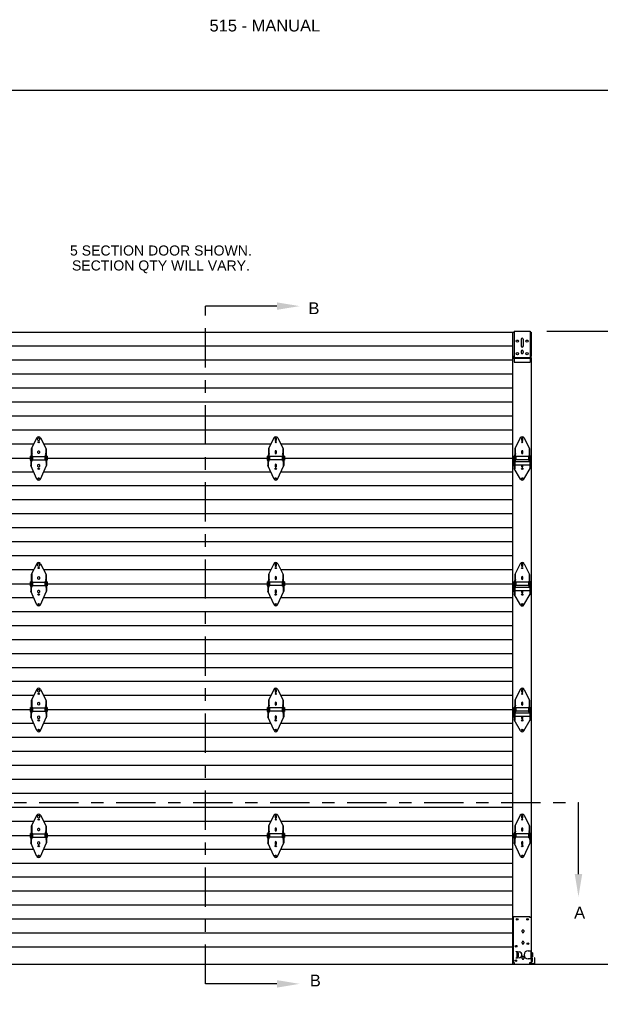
# Model space of a CAD drawing. Header units: inches. Extents: x 168.8 to 189.1, y 234.4 to 247.7.
# Tile 23 of 24: x 179.6 to 184.2, y 239.9 to 247.7. Entities that reach past the tile are written whole.
import ezdxf
from ezdxf import colors
from ezdxf.entities.mleader import LeaderData, LeaderLine
from ezdxf.math import Vec2, Vec3

# ---------------------------------------------------------------- set-up
doc = ezdxf.new("R2010")
doc.units = ezdxf.units.IN
doc.header["$LTSCALE"] = 0.25
doc.header["$MEASUREMENT"] = 0
doc.linetypes.add('CENTER', pattern=[2, 1.25, -0.25, 0.25, -0.25])
for name, color, linetype in [('515', 7, 'Continuous'), ('ANNOTATIONS', 1, 'Continuous'), ('SECTION CUTS', 6, 'CENTER')]:
    doc.layers.add(name, color=color, linetype=linetype)
doc.styles.add('ARIAL', font='arial.ttf', dxfattribs={"height": 0.09375})
doc.styles.get("Standard").update_dxf_attribs({"font": 'romans.shx'})
doc.dimstyles.new('STANDARD$0', dxfattribs={"dimtxt": 0.09375, "dimasz": 0.09375, "dimexe": 0.03125, "dimexo": 0.046875, "dimgap": 0.09, "dimtad": 0, "dimtih": 1, "dimtoh": 1, "dimdec": 4, "dimzin": 0, "dimdsep": 46, "dimtxsty": 'ARIAL', "dimcen": 0.09, "dimadec": 0, "dimazin": 0, "dimtfac": 1, "dimtdec": 4, "dimtofl": 0, "dimtmove": 0, "dimatfit": 1, "dimfxl": 1, "dimtolj": 1, "dimtzin": 0, "dimarcsym": 0})

# ---------------------------------------------------------------- blocks, each defined once
blk = doc.blocks.new('*D5')
at = {"layer": 'ANNOTATIONS', "color": 0, "lineweight": -2, "transparency": 16777216}
for p, q in [((183.7524, 245.2648), (184.8156, 245.2648)), ((184.6906, 245.171), (184.6906, 242.9656)), ((184.6906, 240.3254), (184.6906, 242.5308)), ((183.7537, 240.2316), (184.8156, 240.2316))]:
    blk.add_line(p, q, dxfattribs=at)
at = {"layer": 'ANNOTATIONS', "color": 0, "transparency": 16777216}
for points in [[(184.675, 245.171), (184.7062, 245.171), (184.6906, 245.2648)], [(184.675, 240.3254), (184.7062, 240.3254), (184.6906, 240.2316)]]:
    blk.add_solid(points, dxfattribs=at)
at = {"layer": 'defpoints', "color": 0, "transparency": 16777216}
for p in [(183.6461, 245.2648), (183.6475, 240.2316), (184.6906, 240.2316)]:
    blk.add_point(p, dxfattribs=at)
at = {"layer": 'ANNOTATIONS', "color": 0, "transparency": 16777216, "insert": (184.6906, 242.7482), "char_height": 0.09375, "attachment_point": 5, "style": 'ARIAL'}
blk.add_mtext('\\A1;DOOR\\PHEIGHT', dxfattribs=at)

msp = doc.modelspace()

# ---------------------------------------------------------------- linework, layer by layer
at = {"layer": '515'}
for p, q in [((177.81505, 245.25602), (183.49293, 245.25602)), ((183.48308, 240.23162), (183.48308, 245.25602)), ((183.49293, 245.26475), (183.62183, 245.26475)), ((183.49293, 245.26475), (183.49293, 245.01866)), ((183.62183, 245.26475), (183.62183, 245.01866)), ((183.62183, 245.25602), (183.62762, 245.25602)), ((183.62762, 245.25602), (183.62762, 245.067)), ((183.54932, 245.20103), (183.54932, 245.14683)), ((183.56543, 245.20103), (183.56543, 245.14246)), ((183.48308, 245.14491), (177.82489, 245.14491)), ((183.54932, 245.10435), (183.54932, 245.0941)), ((183.56543, 245.10435), (183.56543, 245.0941)), ((183.48308, 245.0338), (177.82489, 245.0338)), ((183.48633, 245.067), (183.49073, 245.067)), ((183.48633, 245.05528), (183.48633, 245.067)), ((183.49073, 245.05381), (183.49073, 245.067)), ((183.49293, 245.05665), (183.62183, 245.05665)), ((183.49293, 245.05088), (183.62183, 245.05088)), ((183.49293, 245.01866), (183.62183, 245.01866)), ((183.62403, 245.05381), (183.62403, 245.067)), ((183.62403, 245.067), (183.62842, 245.067)), ((183.62762, 245.0516), (183.62762, 240.60369)), ((183.62842, 245.05528), (183.62842, 245.067)), ((183.48308, 244.92269), (177.82489, 244.92269)), ((183.48308, 244.81158), (177.82489, 244.81158)), ((183.48308, 244.70047), (177.82489, 244.70047)), ((183.48308, 244.58936), (177.82489, 244.58936)), ((183.48308, 244.47825), (177.82489, 244.47825)), ((179.69518, 244.41612), (179.65236, 244.32898)), ((179.72673, 244.41612), (179.76955, 244.32898)), ((181.58124, 244.41612), (181.53842, 244.32898)), ((181.61279, 244.41612), (181.65561, 244.32898)), ((183.54183, 244.41612), (183.49902, 244.32898)), ((183.57339, 244.41612), (183.6162, 244.32898)), ((179.67111, 244.36714), (177.82489, 244.36714)), ((179.65236, 244.32898), (179.65236, 244.23259)), ((179.65529, 244.33495), (179.65529, 244.23259)), ((181.55717, 244.36714), (179.7508, 244.36714)), ((179.76662, 244.33495), (179.76662, 244.23259)), ((179.76955, 244.32898), (179.76955, 244.23259)), ((181.53842, 244.32898), (181.53842, 244.23259)), ((181.54135, 244.33495), (181.54135, 244.23259)), ((183.48308, 244.36714), (181.63686, 244.36714)), ((181.65268, 244.33495), (181.65268, 244.23259)), ((181.65561, 244.32898), (181.65561, 244.23259)), ((183.49902, 244.32898), (183.49902, 244.23259)), ((183.50195, 244.33495), (183.50195, 244.23259)), ((183.61327, 244.33495), (183.61327, 244.23259)), ((183.6162, 244.32898), (183.6162, 244.23259)), ((177.82489, 244.25602), (179.64211, 244.25602)), ((179.64211, 244.27214), (179.64797, 244.26921)), ((179.64211, 244.27214), (179.64211, 244.23991)), ((179.64211, 244.23991), (179.64797, 244.24284)), ((179.64797, 244.27653), (179.64797, 244.19743)), ((179.64797, 244.27653), (179.6509, 244.27653)), ((179.6509, 244.27653), (179.6509, 244.19102)), ((179.65236, 244.23259), (179.65529, 244.23259)), ((179.65529, 244.27507), (179.66115, 244.27214)), ((179.65529, 244.23698), (179.66115, 244.23991)), ((179.66115, 244.27214), (179.66115, 244.23991)), ((179.66115, 244.26921), (179.76076, 244.26921)), ((179.66115, 244.24284), (179.76076, 244.24284)), ((179.76662, 244.27507), (179.76076, 244.27214)), ((179.76076, 244.27214), (179.76076, 244.23991)), ((179.76662, 244.23698), (179.76076, 244.23991)), ((179.76662, 244.23259), (179.76955, 244.23259)), ((179.77101, 244.27653), (179.77101, 244.19102)), ((179.77101, 244.27653), (179.77394, 244.27653)), ((179.77394, 244.27653), (179.77394, 244.19743)), ((179.7798, 244.27214), (179.77394, 244.26921)), ((179.7798, 244.23991), (179.77394, 244.24284)), ((179.7798, 244.27214), (179.7798, 244.23991)), ((179.7798, 244.25602), (181.52817, 244.25602)), ((181.52817, 244.27214), (181.53403, 244.26921)), ((181.52817, 244.27214), (181.52817, 244.23991)), ((181.52817, 244.23991), (181.53403, 244.24284)), ((181.53403, 244.27653), (181.53403, 244.19743)), ((181.53696, 244.27653), (181.53403, 244.27653)), ((181.53696, 244.27653), (181.53696, 244.19102)), ((181.54135, 244.23259), (181.53842, 244.23259)), ((181.54135, 244.27507), (181.54721, 244.27214)), ((181.54135, 244.23698), (181.54721, 244.23991)), ((181.54721, 244.27214), (181.54721, 244.23991)), ((181.64682, 244.26921), (181.54721, 244.26921)), ((181.64682, 244.24284), (181.54721, 244.24284)), ((181.65268, 244.27507), (181.64682, 244.27214)), ((181.64682, 244.27214), (181.64682, 244.23991)), ((181.65268, 244.23698), (181.64682, 244.23991)), ((181.65561, 244.23259), (181.65268, 244.23259)), ((181.65708, 244.27653), (181.65708, 244.19102)), ((181.66001, 244.27653), (181.65708, 244.27653)), ((181.66001, 244.27653), (181.66001, 244.19743)), ((181.66587, 244.27214), (181.66001, 244.26921)), ((181.66587, 244.23991), (181.66001, 244.24284)), ((181.66587, 244.27214), (181.66587, 244.23991)), ((181.66587, 244.25602), (183.48876, 244.25602)), ((183.48876, 244.27214), (183.48876, 244.23991)), ((183.48876, 244.27214), (183.49462, 244.26921)), ((183.48876, 244.23991), (183.49462, 244.24284)), ((183.48876, 244.22958), (183.48876, 244.19735)), ((183.48876, 244.22958), (183.49462, 244.22665)), ((183.49316, 244.22738), (183.49316, 244.24211)), ((183.49462, 244.27653), (183.49462, 244.17399)), ((183.49755, 244.27653), (183.49462, 244.27653)), ((183.49755, 244.27653), (183.49755, 244.16896)), ((183.50195, 244.23259), (183.49902, 244.23259)), ((183.50195, 244.27507), (183.5078, 244.27214)), ((183.50195, 244.23698), (183.5078, 244.23991)), ((183.5078, 244.27214), (183.5078, 244.23991)), ((183.60741, 244.26921), (183.5078, 244.26921)), ((183.60741, 244.24284), (183.5078, 244.24284)), ((183.61327, 244.27507), (183.60741, 244.27214)), ((183.60741, 244.27214), (183.60741, 244.23991)), ((183.61327, 244.23698), (183.60741, 244.23991)), ((183.6162, 244.23259), (183.61327, 244.23259)), ((183.61767, 244.27653), (183.61767, 244.16896)), ((183.6206, 244.27653), (183.61767, 244.27653)), ((183.6206, 244.27653), (183.6206, 244.17399)), ((183.62646, 244.27214), (183.6206, 244.26921)), ((183.62646, 244.23991), (183.6206, 244.24284)), ((183.62646, 244.22958), (183.6206, 244.22665)), ((183.62206, 244.22738), (183.62206, 244.24211)), ((183.62646, 244.27214), (183.62646, 244.23991)), ((183.62646, 244.25602), (183.62762, 244.25602)), ((183.62646, 244.22958), (183.62646, 244.19735)), ((179.69763, 244.0888), (179.64797, 244.19743)), ((179.72428, 244.0888), (179.77394, 244.19743)), ((181.5837, 244.0888), (181.53403, 244.19743)), ((181.61034, 244.0888), (181.66001, 244.19743)), ((183.48876, 244.19735), (183.49462, 244.20028)), ((183.54459, 244.0881), (183.49462, 244.17399)), ((183.61767, 244.22665), (183.49755, 244.22665)), ((183.61767, 244.20028), (183.49755, 244.20028)), ((183.57062, 244.0881), (183.6206, 244.17399)), ((183.62646, 244.19735), (183.6206, 244.20028)), ((179.67198, 244.14491), (177.82489, 244.14491)), ((181.55804, 244.14491), (179.74993, 244.14491)), ((183.48308, 244.14491), (181.63599, 244.14491)), ((183.48308, 244.0338), (177.82489, 244.0338)), ((183.48308, 243.92269), (177.82489, 243.92269)), ((183.48308, 243.81158), (177.82489, 243.81158)), ((183.48308, 243.70047), (177.82489, 243.70047)), ((183.48308, 243.58936), (177.82489, 243.58936)), ((183.48308, 243.47825), (177.82489, 243.47825)), ((179.69518, 243.41612), (179.65236, 243.32898)), ((179.72673, 243.41612), (179.76955, 243.32898)), ((181.58124, 243.41612), (181.53842, 243.32898)), ((181.61279, 243.41612), (181.65561, 243.32898)), ((183.54183, 243.41612), (183.49902, 243.32898)), ((183.57339, 243.41612), (183.6162, 243.32898)), ((179.67111, 243.36714), (177.82489, 243.36714)), ((179.65236, 243.32898), (179.65236, 243.23259)), ((179.65529, 243.33495), (179.65529, 243.23259)), ((181.55717, 243.36714), (179.7508, 243.36714)), ((179.76662, 243.33495), (179.76662, 243.23259)), ((179.76955, 243.32898), (179.76955, 243.23259)), ((181.53842, 243.32898), (181.53842, 243.23259)), ((181.54135, 243.33495), (181.54135, 243.23259)), ((183.48308, 243.36714), (181.63686, 243.36714)), ((181.65268, 243.33495), (181.65268, 243.23259)), ((181.65561, 243.32898), (181.65561, 243.23259)), ((183.49902, 243.32898), (183.49902, 243.23259)), ((183.50195, 243.33495), (183.50195, 243.23259)), ((183.61327, 243.33495), (183.61327, 243.23259)), ((183.6162, 243.32898), (183.6162, 243.23259)), ((177.82489, 243.25602), (179.64211, 243.25602)), ((179.64211, 243.27214), (179.64797, 243.26921)), ((179.64211, 243.27214), (179.64211, 243.23991)), ((179.64211, 243.23991), (179.64797, 243.24284)), ((179.64797, 243.27653), (179.64797, 243.19743)), ((179.64797, 243.27653), (179.6509, 243.27653)), ((179.6509, 243.27653), (179.6509, 243.19102)), ((179.65236, 243.23259), (179.65529, 243.23259)), ((179.65529, 243.27507), (179.66115, 243.27214)), ((179.65529, 243.23698), (179.66115, 243.23991)), ((179.66115, 243.27214), (179.66115, 243.23991)), ((179.66115, 243.26921), (179.76076, 243.26921)), ((179.66115, 243.24284), (179.76076, 243.24284)), ((179.76662, 243.27507), (179.76076, 243.27214)), ((179.76076, 243.27214), (179.76076, 243.23991)), ((179.76662, 243.23698), (179.76076, 243.23991)), ((179.76662, 243.23259), (179.76955, 243.23259)), ((179.77101, 243.27653), (179.77101, 243.19102)), ((179.77101, 243.27653), (179.77394, 243.27653)), ((179.77394, 243.27653), (179.77394, 243.19743)), ((179.7798, 243.27214), (179.77394, 243.26921)), ((179.7798, 243.23991), (179.77394, 243.24284)), ((179.7798, 243.27214), (179.7798, 243.23991)), ((179.7798, 243.25602), (181.52817, 243.25602)), ((181.52817, 243.27214), (181.53403, 243.26921)), ((181.52817, 243.27214), (181.52817, 243.23991)), ((181.52817, 243.23991), (181.53403, 243.24284)), ((181.53403, 243.27653), (181.53403, 243.19743)), ((181.53696, 243.27653), (181.53403, 243.27653)), ((181.53696, 243.27653), (181.53696, 243.19102)), ((181.54135, 243.23259), (181.53842, 243.23259)), ((181.54135, 243.27507), (181.54721, 243.27214)), ((181.54135, 243.23698), (181.54721, 243.23991)), ((181.54721, 243.27214), (181.54721, 243.23991)), ((181.64682, 243.26921), (181.54721, 243.26921)), ((181.64682, 243.24284), (181.54721, 243.24284)), ((181.65268, 243.27507), (181.64682, 243.27214)), ((181.64682, 243.27214), (181.64682, 243.23991)), ((181.65268, 243.23698), (181.64682, 243.23991)), ((181.65561, 243.23259), (181.65268, 243.23259)), ((181.65708, 243.27653), (181.65708, 243.19102)), ((181.66001, 243.27653), (181.65708, 243.27653)), ((181.66001, 243.27653), (181.66001, 243.19743)), ((181.66587, 243.27214), (181.66001, 243.26921)), ((181.66587, 243.23991), (181.66001, 243.24284)), ((181.66587, 243.27214), (181.66587, 243.23991)), ((181.66587, 243.25602), (183.48876, 243.25602)), ((183.48876, 243.27214), (183.48876, 243.23991)), ((183.48876, 243.27214), (183.49462, 243.26921)), ((183.48876, 243.23991), (183.49462, 243.24284)), ((183.48876, 243.22958), (183.48876, 243.19735)), ((183.48876, 243.22958), (183.49462, 243.22665)), ((183.49316, 243.22738), (183.49316, 243.24211)), ((183.49462, 243.27653), (183.49462, 243.17399)), ((183.49755, 243.27653), (183.49462, 243.27653)), ((183.49755, 243.27653), (183.49755, 243.16896)), ((183.61767, 243.22665), (183.49755, 243.22665)), ((183.50195, 243.23259), (183.49902, 243.23259)), ((183.50195, 243.27507), (183.5078, 243.27214)), ((183.50195, 243.23698), (183.5078, 243.23991)), ((183.5078, 243.27214), (183.5078, 243.23991)), ((183.60741, 243.26921), (183.5078, 243.26921)), ((183.60741, 243.24284), (183.5078, 243.24284)), ((183.61327, 243.27507), (183.60741, 243.27214)), ((183.60741, 243.27214), (183.60741, 243.23991)), ((183.61327, 243.23698), (183.60741, 243.23991)), ((183.6162, 243.23259), (183.61327, 243.23259)), ((183.61767, 243.27653), (183.61767, 243.16896)), ((183.6206, 243.27653), (183.61767, 243.27653)), ((183.6206, 243.27653), (183.6206, 243.17399)), ((183.62646, 243.27214), (183.6206, 243.26921)), ((183.62646, 243.23991), (183.6206, 243.24284)), ((183.62646, 243.22958), (183.6206, 243.22665)), ((183.62206, 243.22738), (183.62206, 243.24211)), ((183.62646, 243.27214), (183.62646, 243.23991)), ((183.62646, 243.25602), (183.62762, 243.25602)), ((183.62646, 243.22958), (183.62646, 243.19735)), ((179.67198, 243.14491), (177.82489, 243.14491)), ((179.69763, 243.0888), (179.64797, 243.19743)), ((179.72428, 243.0888), (179.77394, 243.19743)), ((181.55804, 243.14491), (179.74993, 243.14491)), ((181.5837, 243.0888), (181.53403, 243.19743)), ((181.61034, 243.0888), (181.66001, 243.19743)), ((183.48308, 243.14491), (181.63599, 243.14491)), ((183.48876, 243.19735), (183.49462, 243.20028)), ((183.54459, 243.0881), (183.49462, 243.17399)), ((183.61767, 243.20028), (183.49755, 243.20028)), ((183.57062, 243.0881), (183.6206, 243.17399)), ((183.62646, 243.19735), (183.6206, 243.20028)), ((183.48308, 243.0338), (177.82489, 243.0338)), ((183.48308, 242.92269), (177.82489, 242.92269)), ((183.48308, 242.81158), (177.82489, 242.81158)), ((183.48308, 242.70047), (177.82489, 242.70047)), ((183.48308, 242.58936), (177.82489, 242.58936)), ((183.48308, 242.47825), (177.82489, 242.47825)), ((179.67111, 242.36714), (177.82489, 242.36714)), ((179.69518, 242.41612), (179.65236, 242.32898)), ((179.72673, 242.41612), (179.76955, 242.32898)), ((181.55717, 242.36714), (179.7508, 242.36714)), ((181.58124, 242.41612), (181.53842, 242.32898)), ((181.61279, 242.41612), (181.65561, 242.32898)), ((183.48308, 242.36714), (181.63686, 242.36714)), ((183.54183, 242.41612), (183.49902, 242.32898)), ((183.57339, 242.41612), (183.6162, 242.32898)), ((179.64797, 242.27653), (179.64797, 242.19743)), ((179.64797, 242.27653), (179.6509, 242.27653)), ((179.6509, 242.27653), (179.6509, 242.19102)), ((179.65236, 242.32898), (179.65236, 242.23259)), ((179.65529, 242.33495), (179.65529, 242.23259)), ((179.65529, 242.27507), (179.66115, 242.27214)), ((179.76662, 242.27507), (179.76076, 242.27214)), ((179.76662, 242.33495), (179.76662, 242.23259)), ((179.76955, 242.32898), (179.76955, 242.23259)), ((179.77101, 242.27653), (179.77101, 242.19102)), ((179.77101, 242.27653), (179.77394, 242.27653)), ((179.77394, 242.27653), (179.77394, 242.19743)), ((181.53403, 242.27653), (181.53403, 242.19743)), ((181.53696, 242.27653), (181.53403, 242.27653)), ((181.53696, 242.27653), (181.53696, 242.19102)), ((181.53842, 242.32898), (181.53842, 242.23259)), ((181.54135, 242.33495), (181.54135, 242.23259)), ((181.54135, 242.27507), (181.54721, 242.27214)), ((181.65268, 242.27507), (181.64682, 242.27214)), ((181.65268, 242.33495), (181.65268, 242.23259)), ((181.65561, 242.32898), (181.65561, 242.23259)), ((181.65708, 242.27653), (181.65708, 242.19102)), ((181.66001, 242.27653), (181.65708, 242.27653)), ((181.66001, 242.27653), (181.66001, 242.19743)), ((183.49462, 242.27653), (183.49462, 242.17399)), ((183.49755, 242.27653), (183.49462, 242.27653)), ((183.49755, 242.27653), (183.49755, 242.16896)), ((183.49902, 242.32898), (183.49902, 242.23259)), ((183.50195, 242.33495), (183.50195, 242.23259)), ((183.50195, 242.27507), (183.5078, 242.27214)), ((183.61327, 242.27507), (183.60741, 242.27214)), ((183.61327, 242.33495), (183.61327, 242.23259)), ((183.6162, 242.32898), (183.6162, 242.23259)), ((183.61767, 242.27653), (183.61767, 242.16896)), ((183.6206, 242.27653), (183.61767, 242.27653)), ((183.6206, 242.27653), (183.6206, 242.17399)), ((177.82489, 242.25602), (179.64211, 242.25602)), ((179.64211, 242.27214), (179.64797, 242.26921)), ((179.64211, 242.27214), (179.64211, 242.23991)), ((179.64211, 242.23991), (179.64797, 242.24284)), ((179.69763, 242.0888), (179.64797, 242.19743)), ((179.65236, 242.23259), (179.65529, 242.23259)), ((179.65529, 242.23698), (179.66115, 242.23991)), ((179.66115, 242.27214), (179.66115, 242.23991)), ((179.66115, 242.26921), (179.76076, 242.26921)), ((179.66115, 242.24284), (179.76076, 242.24284)), ((179.72428, 242.0888), (179.77394, 242.19743)), ((179.76076, 242.27214), (179.76076, 242.23991)), ((179.76662, 242.23698), (179.76076, 242.23991)), ((179.76662, 242.23259), (179.76955, 242.23259)), ((179.7798, 242.27214), (179.77394, 242.26921)), ((179.7798, 242.23991), (179.77394, 242.24284)), ((179.7798, 242.27214), (179.7798, 242.23991)), ((179.7798, 242.25602), (181.52817, 242.25602)), ((181.52817, 242.27214), (181.53403, 242.26921)), ((181.52817, 242.27214), (181.52817, 242.23991)), ((181.52817, 242.23991), (181.53403, 242.24284)), ((181.5837, 242.0888), (181.53403, 242.19743)), ((181.54135, 242.23259), (181.53842, 242.23259)), ((181.54135, 242.23698), (181.54721, 242.23991)), ((181.54721, 242.27214), (181.54721, 242.23991)), ((181.64682, 242.26921), (181.54721, 242.26921)), ((181.64682, 242.24284), (181.54721, 242.24284)), ((181.61034, 242.0888), (181.66001, 242.19743)), ((181.64682, 242.27214), (181.64682, 242.23991)), ((181.65268, 242.23698), (181.64682, 242.23991)), ((181.65561, 242.23259), (181.65268, 242.23259)), ((181.66587, 242.27214), (181.66001, 242.26921)), ((181.66587, 242.23991), (181.66001, 242.24284)), ((181.66587, 242.27214), (181.66587, 242.23991)), ((181.66587, 242.25602), (183.48876, 242.25602)), ((183.48876, 242.27214), (183.48876, 242.23991)), ((183.48876, 242.27214), (183.49462, 242.26921)), ((183.48876, 242.23991), (183.49462, 242.24284)), ((183.48876, 242.22958), (183.48876, 242.19735)), ((183.48876, 242.22958), (183.49462, 242.22665)), ((183.48876, 242.19735), (183.49462, 242.20028)), ((183.49316, 242.22738), (183.49316, 242.24211)), ((183.61767, 242.22665), (183.49755, 242.22665)), ((183.61767, 242.20028), (183.49755, 242.20028)), ((183.50195, 242.23259), (183.49902, 242.23259)), ((183.50195, 242.23698), (183.5078, 242.23991)), ((183.5078, 242.27214), (183.5078, 242.23991)), ((183.60741, 242.26921), (183.5078, 242.26921)), ((183.60741, 242.24284), (183.5078, 242.24284)), ((183.60741, 242.27214), (183.60741, 242.23991)), ((183.61327, 242.23698), (183.60741, 242.23991)), ((183.6162, 242.23259), (183.61327, 242.23259)), ((183.62646, 242.27214), (183.6206, 242.26921)), ((183.62646, 242.23991), (183.6206, 242.24284)), ((183.62646, 242.22958), (183.6206, 242.22665)), ((183.62646, 242.19735), (183.6206, 242.20028)), ((183.62206, 242.22738), (183.62206, 242.24211)), ((183.62646, 242.27214), (183.62646, 242.23991)), ((183.62646, 242.25602), (183.62762, 242.25602)), ((183.62646, 242.22958), (183.62646, 242.19735)), ((179.67198, 242.14491), (177.82489, 242.14491)), ((181.55804, 242.14491), (179.74993, 242.14491)), ((183.48308, 242.14491), (181.63599, 242.14491)), ((183.54459, 242.0881), (183.49462, 242.17399)), ((183.57062, 242.0881), (183.6206, 242.17399)), ((183.48308, 242.0338), (177.82489, 242.0338)), ((183.48308, 241.92269), (177.82489, 241.92269)), ((183.48308, 241.81158), (177.82489, 241.81158)), ((183.48308, 241.70047), (177.82489, 241.70047)), ((183.48308, 241.58936), (177.82489, 241.58936)), ((183.48308, 241.47825), (177.82489, 241.47825)), ((179.69518, 241.41612), (179.65236, 241.32898)), ((179.72673, 241.41612), (179.76955, 241.32898)), ((181.58124, 241.41612), (181.53842, 241.32898)), ((181.61279, 241.41612), (181.65561, 241.32898)), ((183.5416, 241.41612), (183.49878, 241.32898)), ((183.57315, 241.41612), (183.61597, 241.32898)), ((179.67111, 241.36714), (177.82489, 241.36714)), ((179.65529, 241.33495), (179.65529, 241.23259)), ((181.55717, 241.36714), (179.7508, 241.36714)), ((179.76662, 241.33495), (179.76662, 241.23259)), ((181.54135, 241.33495), (181.54135, 241.23259)), ((183.48308, 241.36714), (181.63686, 241.36714)), ((181.65268, 241.33495), (181.65268, 241.23259)), ((183.50171, 241.33495), (183.50171, 241.23259)), ((183.56713, 241.40549), (183.56713, 241.40549)), ((183.61304, 241.33495), (183.61304, 241.23259)), ((177.82489, 241.25602), (179.64211, 241.25602)), ((179.64211, 241.27214), (179.64797, 241.26921)), ((179.64211, 241.27214), (179.64211, 241.23991)), ((179.64797, 241.27653), (179.64797, 241.19743)), ((179.64797, 241.27653), (179.6509, 241.27653)), ((179.6509, 241.27653), (179.6509, 241.19102)), ((179.65236, 241.32898), (179.65236, 241.23259)), ((179.65529, 241.27507), (179.66115, 241.27214)), ((179.66115, 241.27214), (179.66115, 241.23991)), ((179.66115, 241.26921), (179.76076, 241.26921)), ((179.76662, 241.27507), (179.76076, 241.27214)), ((179.76076, 241.27214), (179.76076, 241.23991)), ((179.76955, 241.32898), (179.76955, 241.23259)), ((179.77101, 241.27653), (179.77101, 241.19102)), ((179.77101, 241.27653), (179.77394, 241.27653)), ((179.77394, 241.27653), (179.77394, 241.19743)), ((179.7798, 241.27214), (179.77394, 241.26921)), ((179.7798, 241.27214), (179.7798, 241.23991)), ((179.7798, 241.25602), (181.52817, 241.25602)), ((181.52817, 241.27214), (181.53403, 241.26921)), ((181.52817, 241.27214), (181.52817, 241.23991)), ((181.53403, 241.27653), (181.53403, 241.19743)), ((181.53696, 241.27653), (181.53403, 241.27653)), ((181.53696, 241.27653), (181.53696, 241.19102)), ((181.53842, 241.32898), (181.53842, 241.23259)), ((181.54135, 241.27507), (181.54721, 241.27214)), ((181.54721, 241.27214), (181.54721, 241.23991)), ((181.64682, 241.26921), (181.54721, 241.26921)), ((181.65268, 241.27507), (181.64682, 241.27214)), ((181.64682, 241.27214), (181.64682, 241.23991)), ((181.65561, 241.32898), (181.65561, 241.23259)), ((181.65708, 241.27653), (181.65708, 241.19102)), ((181.66001, 241.27653), (181.65708, 241.27653)), ((181.66001, 241.27653), (181.66001, 241.19743)), ((181.66587, 241.27214), (181.66001, 241.26921)), ((181.66587, 241.27214), (181.66587, 241.23991)), ((181.66587, 241.25602), (183.48853, 241.25602)), ((183.48853, 241.27214), (183.49439, 241.26921)), ((183.48853, 241.27214), (183.48853, 241.23991)), ((183.49439, 241.27653), (183.49439, 241.19743)), ((183.49732, 241.27653), (183.49439, 241.27653)), ((183.49732, 241.27653), (183.49732, 241.19102)), ((183.49878, 241.32898), (183.49878, 241.23259)), ((183.50171, 241.27507), (183.50757, 241.27214)), ((183.50757, 241.27214), (183.50757, 241.23991)), ((183.60718, 241.26921), (183.50757, 241.26921)), ((183.61304, 241.27507), (183.60718, 241.27214)), ((183.60718, 241.27214), (183.60718, 241.23991)), ((183.61597, 241.32898), (183.61597, 241.23259)), ((183.61744, 241.27653), (183.61744, 241.19102)), ((183.62037, 241.27653), (183.61744, 241.27653)), ((183.62037, 241.27653), (183.62037, 241.19743)), ((183.62623, 241.27214), (183.62037, 241.26921)), ((183.62623, 241.27214), (183.62623, 241.23991)), ((183.62623, 241.25602), (183.62762, 241.25602)), ((179.64211, 241.23991), (179.64797, 241.24284)), ((179.69763, 241.0888), (179.64797, 241.19743)), ((179.65236, 241.23259), (179.65529, 241.23259)), ((179.65529, 241.23698), (179.66115, 241.23991)), ((179.66115, 241.24284), (179.76076, 241.24284)), ((179.72428, 241.0888), (179.77394, 241.19743)), ((179.76662, 241.23698), (179.76076, 241.23991)), ((179.76662, 241.23259), (179.76955, 241.23259)), ((179.7798, 241.23991), (179.77394, 241.24284)), ((181.52817, 241.23991), (181.53403, 241.24284)), ((181.5837, 241.0888), (181.53403, 241.19743)), ((181.54135, 241.23259), (181.53842, 241.23259)), ((181.54135, 241.23698), (181.54721, 241.23991)), ((181.64682, 241.24284), (181.54721, 241.24284)), ((181.61034, 241.0888), (181.66001, 241.19743)), ((181.65268, 241.23698), (181.64682, 241.23991)), ((181.65561, 241.23259), (181.65268, 241.23259)), ((181.66587, 241.23991), (181.66001, 241.24284)), ((183.48853, 241.23991), (183.49439, 241.24284)), ((183.54406, 241.0888), (183.49439, 241.19743)), ((183.50171, 241.23259), (183.49878, 241.23259)), ((183.50171, 241.23698), (183.50757, 241.23991)), ((183.60718, 241.24284), (183.50757, 241.24284)), ((183.5707, 241.0888), (183.62037, 241.19743)), ((183.61304, 241.23698), (183.60718, 241.23991)), ((183.61597, 241.23259), (183.61304, 241.23259)), ((183.62623, 241.23991), (183.62037, 241.24284)), ((179.67198, 241.14491), (177.82489, 241.14491)), ((181.55804, 241.14491), (179.74993, 241.14491)), ((183.48308, 241.14491), (181.63599, 241.14491)), ((183.48308, 241.0338), (177.82489, 241.0338)), ((183.48308, 240.92269), (177.82489, 240.92269)), ((183.48308, 240.81158), (177.82489, 240.81158)), ((183.48308, 240.70047), (177.82489, 240.70047)), ((183.48308, 240.58936), (177.82489, 240.58936)), ((183.48844, 240.2448), (183.48844, 240.60955)), ((183.4943, 240.60955), (183.48844, 240.60955)), ((183.4943, 240.61248), (183.61881, 240.61248)), ((183.4943, 240.61248), (183.4943, 240.60955)), ((183.61881, 240.60369), (183.61881, 240.61248)), ((183.632, 240.60369), (183.61881, 240.60369)), ((183.632, 240.2448), (183.632, 240.60369)), ((183.48308, 240.47825), (177.82489, 240.47825)), ((183.55656, 240.4887), (183.55656, 240.49895)), ((183.56974, 240.49895), (183.56974, 240.4887)), ((183.55656, 240.39788), (183.55656, 240.40813)), ((183.56974, 240.40813), (183.56974, 240.39788)), ((183.48308, 240.36714), (177.82489, 240.36714)), ((183.51044, 240.33121), (183.51044, 240.33168)), ((183.51044, 240.33168), (183.5192, 240.33168)), ((183.51803, 240.33121), (183.51044, 240.33121)), ((183.51482, 240.33089), (183.51482, 240.28173)), ((183.5192, 240.33168), (183.53382, 240.33007)), ((183.5192, 240.28173), (183.5192, 240.33089)), ((183.52631, 240.32131), (183.52358, 240.32131)), ((183.52631, 240.32131), (183.52631, 240.29131)), ((183.60418, 240.33853), (183.632, 240.33853)), ((183.62762, 240.27408), (183.62762, 240.33853)), ((183.632, 240.32975), (183.62762, 240.32975)), ((183.6391, 240.32131), (183.63637, 240.32131)), ((183.6391, 240.32131), (183.6391, 240.29131)), ((183.48844, 240.2448), (183.4943, 240.2448)), ((183.4943, 240.2448), (183.4943, 240.23162)), ((183.51044, 240.28141), (183.51803, 240.28141)), ((183.51044, 240.28094), (183.51044, 240.28141)), ((183.5192, 240.28094), (183.51044, 240.28094)), ((183.53382, 240.28255), (183.5192, 240.28094)), ((183.52358, 240.29131), (183.52631, 240.29131)), ((183.55656, 240.27776), (183.55656, 240.28801)), ((183.56974, 240.28801), (183.56974, 240.27776)), ((183.632, 240.27408), (183.60418, 240.27408)), ((183.61881, 240.2448), (183.632, 240.2448)), ((183.61881, 240.23162), (183.61881, 240.2448)), ((183.632, 240.28287), (183.62762, 240.28287)), ((183.63328, 240.28633), (183.63509, 240.28452)), ((183.63509, 240.24903), (183.63328, 240.24722)), ((183.63637, 240.29131), (183.6391, 240.29131)), ((183.63637, 240.28142), (183.63637, 240.25213)), ((183.65395, 240.28142), (183.65395, 240.24256)), ((183.65833, 240.28142), (183.65395, 240.28142)), ((183.65833, 240.24256), (183.65833, 240.28142)), ((177.31424, 240.23162), (183.96945, 240.23162)), ((183.64738, 240.236), (183.61881, 240.236))]:
    msp.add_line(p, q, dxfattribs=at)
for points in [[(179.7051, 244.4113, -1), (179.71681, 244.4113), (179.71681, 244.39958, -1), (179.7051, 244.39958)], [(181.60288, 244.4113, 1), (181.59116, 244.4113), (181.59116, 244.39958, 1), (181.60288, 244.39958)], [(183.56324, 244.4113, 1), (183.55152, 244.4113), (183.55152, 244.39958, 1), (183.56324, 244.39958)], [(179.7051, 244.30876, -1), (179.71681, 244.30876), (179.71681, 244.29704, -1), (179.7051, 244.29704)], [(181.60288, 244.30876, 1), (181.59116, 244.30876), (181.59116, 244.29704, 1), (181.60288, 244.29704)], [(183.56324, 244.30876, 1), (183.55152, 244.30876), (183.55152, 244.29704, 1), (183.56324, 244.29704)], [(179.7051, 244.20078, -1), (179.71681, 244.20078), (179.71681, 244.18906, -1), (179.7051, 244.18906)], [(181.60288, 244.20078, 1), (181.59116, 244.20078), (181.59116, 244.18906, 1), (181.60288, 244.18906)], [(179.7051, 243.4113, -1), (179.71681, 243.4113), (179.71681, 243.39958, -1), (179.7051, 243.39958)], [(181.60288, 243.4113, 1), (181.59116, 243.4113), (181.59116, 243.39958, 1), (181.60288, 243.39958)], [(183.56324, 243.4113, 1), (183.55152, 243.4113), (183.55152, 243.39958, 1), (183.56324, 243.39958)], [(179.7051, 243.30876, -1), (179.71681, 243.30876), (179.71681, 243.29704, -1), (179.7051, 243.29704)], [(181.60288, 243.30876, 1), (181.59116, 243.30876), (181.59116, 243.29704, 1), (181.60288, 243.29704)], [(183.56324, 243.30876, 1), (183.55152, 243.30876), (183.55152, 243.29704, 1), (183.56324, 243.29704)], [(179.7051, 243.20078, -1), (179.71681, 243.20078), (179.71681, 243.18906, -1), (179.7051, 243.18906)], [(181.60288, 243.20078, 1), (181.59116, 243.20078), (181.59116, 243.18906, 1), (181.60288, 243.18906)], [(179.7051, 242.4113, -1), (179.71681, 242.4113), (179.71681, 242.39958, -1), (179.7051, 242.39958)], [(181.60288, 242.4113, 1), (181.59116, 242.4113), (181.59116, 242.39958, 1), (181.60288, 242.39958)], [(183.56324, 242.4113, 1), (183.55152, 242.4113), (183.55152, 242.39958, 1), (183.56324, 242.39958)], [(179.7051, 242.30876, -1), (179.71681, 242.30876), (179.71681, 242.29704, -1), (179.7051, 242.29704)], [(181.60288, 242.30876, 1), (181.59116, 242.30876), (181.59116, 242.29704, 1), (181.60288, 242.29704)], [(183.56324, 242.30876, 1), (183.55152, 242.30876), (183.55152, 242.29704, 1), (183.56324, 242.29704)], [(179.7051, 242.20078, -1), (179.71681, 242.20078), (179.71681, 242.18906, -1), (179.7051, 242.18906)], [(181.60288, 242.20078, 1), (181.59116, 242.20078), (181.59116, 242.18906, 1), (181.60288, 242.18906)], [(179.7051, 241.4113, -1), (179.71681, 241.4113), (179.71681, 241.39958, -1), (179.7051, 241.39958)], [(181.60288, 241.4113, 1), (181.59116, 241.4113), (181.59116, 241.39958, 1), (181.60288, 241.39958)], [(183.56324, 241.4113, 1), (183.55152, 241.4113), (183.55152, 241.39958, 1), (183.56324, 241.39958)], [(179.7051, 241.30876, -1), (179.71681, 241.30876), (179.71681, 241.29704, -1), (179.7051, 241.29704)], [(181.60288, 241.30876, 1), (181.59116, 241.30876), (181.59116, 241.29704, 1), (181.60288, 241.29704)], [(183.56324, 241.30876, 1), (183.55152, 241.30876), (183.55152, 241.29704, 1), (183.56324, 241.29704)], [(179.7051, 241.20078, -1), (179.71681, 241.20078), (179.71681, 241.18906, -1), (179.7051, 241.18906)], [(181.60288, 241.20078, 1), (181.59116, 241.20078), (181.59116, 241.18906, 1), (181.60288, 241.18906)], [(183.56324, 241.20078, 1), (183.55152, 241.20078), (183.55152, 241.18906, 1), (183.56324, 241.18906)]]:
    msp.add_lwpolyline(points, format="xyb", close=True, dxfattribs=at)
for points in [[(179.6509, 244.23224), (179.65539, 244.22966), (179.6509, 244.22652)], [(179.65529, 244.29084), (179.65979, 244.28825), (179.65529, 244.28511)], [(179.76662, 244.29084), (179.76212, 244.28825), (179.76662, 244.28511)], [(179.77101, 244.23224), (179.76652, 244.22966), (179.77101, 244.22652)], [(181.53696, 244.23224), (181.54145, 244.22966), (181.53696, 244.22652)], [(181.54135, 244.29084), (181.54585, 244.28825), (181.54135, 244.28511)], [(181.65268, 244.29084), (181.64819, 244.28825), (181.65268, 244.28511)], [(181.65708, 244.23224), (181.65258, 244.22966), (181.65708, 244.22652)], [(183.49765, 244.23226), (183.50215, 244.22967), (183.49765, 244.22653)], [(183.50195, 244.29084), (183.50644, 244.28825), (183.50195, 244.28511)], [(183.61763, 244.23226), (183.61314, 244.22967), (183.61763, 244.22653)], [(179.65529, 243.29084), (179.65979, 243.28825), (179.65529, 243.28511)], [(179.76662, 243.29084), (179.76212, 243.28825), (179.76662, 243.28511)], [(181.54135, 243.29084), (181.54585, 243.28825), (181.54135, 243.28511)], [(181.65268, 243.29084), (181.64819, 243.28825), (181.65268, 243.28511)], [(183.50195, 243.29084), (183.50644, 243.28825), (183.50195, 243.28511)], [(179.6509, 243.23224), (179.65539, 243.22966), (179.6509, 243.22652)], [(179.77101, 243.23224), (179.76652, 243.22966), (179.77101, 243.22652)], [(181.53696, 243.23224), (181.54145, 243.22966), (181.53696, 243.22652)], [(181.65708, 243.23224), (181.65258, 243.22966), (181.65708, 243.22652)], [(183.49765, 243.23226), (183.50215, 243.22967), (183.49765, 243.22653)], [(183.61763, 243.23226), (183.61314, 243.22967), (183.61763, 243.22653)], [(179.65529, 242.29084), (179.65979, 242.28825), (179.65529, 242.28511)], [(179.76662, 242.29084), (179.76212, 242.28825), (179.76662, 242.28511)], [(181.54135, 242.29084), (181.54585, 242.28825), (181.54135, 242.28511)], [(181.65268, 242.29084), (181.64819, 242.28825), (181.65268, 242.28511)], [(183.50195, 242.29084), (183.50644, 242.28825), (183.50195, 242.28511)], [(179.6509, 242.23224), (179.65539, 242.22966), (179.6509, 242.22652)], [(179.77101, 242.23224), (179.76652, 242.22966), (179.77101, 242.22652)], [(181.53696, 242.23224), (181.54145, 242.22966), (181.53696, 242.22652)], [(181.65708, 242.23224), (181.65258, 242.22966), (181.65708, 242.22652)], [(183.49765, 242.23226), (183.50215, 242.22967), (183.49765, 242.22653)], [(183.61763, 242.23226), (183.61314, 242.22967), (183.61763, 242.22653)], [(179.65529, 241.29084), (179.65979, 241.28825), (179.65529, 241.28511)], [(179.76662, 241.29084), (179.76212, 241.28825), (179.76662, 241.28511)], [(181.54135, 241.29084), (181.54585, 241.28825), (181.54135, 241.28511)], [(181.65268, 241.29084), (181.64819, 241.28825), (181.65268, 241.28511)], [(183.50171, 241.29084), (183.50621, 241.28825), (183.50171, 241.28511)], [(183.61304, 241.29084), (183.60855, 241.28825), (183.61304, 241.28511)], [(179.6509, 241.23224), (179.65539, 241.22966), (179.6509, 241.22652)], [(179.77101, 241.23224), (179.76652, 241.22966), (179.77101, 241.22652)], [(181.53696, 241.23224), (181.54145, 241.22966), (181.53696, 241.22652)], [(181.65708, 241.23224), (181.65258, 241.22966), (181.65708, 241.22652)], [(183.49732, 241.23224), (183.50181, 241.22966), (183.49732, 241.22652)], [(183.61744, 241.23224), (183.61294, 241.22966), (183.61744, 241.22652)]]:
    msp.add_lwpolyline(points, dxfattribs=at)
for points in [[(183.55152, 244.20028), (183.55152, 244.18906, 1), (183.56324, 244.18906), (183.56324, 244.20028)], [(183.55152, 243.20028), (183.55152, 243.18906, 1), (183.56324, 243.18906), (183.56324, 243.20028)], [(183.55152, 242.20028), (183.55152, 242.18906, 1), (183.56324, 242.18906), (183.56324, 242.20028)]]:
    msp.add_lwpolyline(points, format="xyb", dxfattribs=at)
for centre, radius in [((183.51929, 245.18565), 0.00879), ((183.59546, 245.18565), 0.00879), ((183.51929, 245.08604), 0.00879), ((183.59546, 245.08604), 0.00879), ((179.71095, 244.38167), 0.00457), ((181.59702, 244.38167), 0.00457), ((183.55738, 244.38167), 0.00457), ((179.71095, 244.17056), 0.00586), ((181.59702, 244.17056), 0.00586), ((183.55738, 244.17056), 0.00586), ((179.71088, 244.09393), 0.00586), ((181.5971, 244.09393), 0.00586), ((183.55746, 244.09393), 0.00586), ((179.71095, 243.38167), 0.00457), ((181.59702, 243.38167), 0.00457), ((183.55738, 243.38167), 0.00457), ((179.71095, 243.17056), 0.00586), ((181.59702, 243.17056), 0.00586), ((183.55738, 243.17056), 0.00586), ((179.71088, 243.09393), 0.00586), ((181.5971, 243.09393), 0.00586), ((183.55746, 243.09393), 0.00586), ((179.71095, 242.38167), 0.00457), ((181.59702, 242.38167), 0.00457), ((183.55738, 242.38167), 0.00457), ((179.71095, 242.17056), 0.00586), ((181.59702, 242.17056), 0.00586), ((183.55738, 242.17056), 0.00586), ((179.71088, 242.09393), 0.00586), ((181.5971, 242.09393), 0.00586), ((183.55746, 242.09393), 0.00586), ((179.71095, 241.38167), 0.00457), ((181.59702, 241.38167), 0.00457), ((183.55738, 241.38167), 0.00457), ((179.71088, 241.09393), 0.00586), ((179.71095, 241.17056), 0.00586), ((181.59702, 241.17056), 0.00586), ((181.5971, 241.09393), 0.00586), ((183.55738, 241.17056), 0.00586), ((183.55746, 241.09393), 0.00586), ((183.51774, 240.58904), 0.00659), ((183.59977, 240.58904), 0.00659), ((183.6027, 240.39568), 0.00659), ((183.50895, 240.37517), 0.00659), ((183.50602, 240.25945), 0.00659)]:
    msp.add_circle(centre, radius, dxfattribs=at)
for centre, radius, start, end in [((183.55738, 245.20103), 0.00806, 0, 180), ((183.55738, 245.14683), 0.00806, 180, 0), ((183.55738, 245.10435), 0.00806, 0, 180), ((183.55738, 245.0941), 0.00806, 180, 0), ((183.49512, 245.05528), 0.00879, 180, 255.522488), ((183.49366, 245.05381), 0.00293, 180, 270), ((183.6211, 245.05381), 0.00293, 270, 0), ((183.61963, 245.05528), 0.00879, 284.477512, 0), ((179.71095, 244.40837), 0.01758, 26.168506, 153.831494), ((181.59702, 244.40837), 0.01758, 26.168506, 153.831494), ((183.55761, 244.40837), 0.01758, 26.168506, 153.831494), ((179.71095, 244.09489), 0.01465, 204.570136, 335.429864), ((181.59702, 244.09489), 0.01465, 204.570136, 335.429864), ((183.55761, 244.09495), 0.01471, 207.76046, 332.23954), ((179.71095, 243.40837), 0.01758, 26.168506, 153.831494), ((181.59702, 243.40837), 0.01758, 26.168506, 153.831494), ((183.55761, 243.40837), 0.01758, 26.168506, 153.831494), ((179.71095, 243.09489), 0.01465, 204.570136, 335.429864), ((181.59702, 243.09489), 0.01465, 204.570136, 335.429864), ((183.55761, 243.09495), 0.01471, 207.76046, 332.23954), ((179.71095, 242.40837), 0.01758, 26.168506, 153.831494), ((181.59702, 242.40837), 0.01758, 26.168506, 153.831494), ((183.55761, 242.40837), 0.01758, 26.168506, 153.831494), ((179.71095, 242.09489), 0.01465, 204.570136, 335.429864), ((181.59702, 242.09489), 0.01465, 204.570136, 335.429864), ((183.55761, 242.09495), 0.01471, 207.76046, 332.23954), ((179.71095, 241.40837), 0.01758, 26.168506, 153.831494), ((181.59702, 241.40837), 0.01758, 26.168506, 153.831494), ((183.55738, 241.40837), 0.01758, 26.168506, 153.831494), ((179.71095, 241.09489), 0.01465, 204.570136, 335.429864), ((181.59702, 241.09489), 0.01465, 204.570136, 335.429864), ((183.55738, 241.09489), 0.01465, 204.570136, 335.429864), ((183.56315, 240.49895), 0.00659, 0, 180), ((183.56315, 240.4887), 0.00659, 180, 0), ((183.56315, 240.40813), 0.00659, 0, 180), ((183.56315, 240.39788), 0.00659, 180, 0), ((183.52358, 240.32568), 0.00438, 180, 270), ((183.5312, 240.30631), 0.02391, 276.2803, 83.7197), ((183.60418, 240.30631), 0.03223, 90, 270), ((183.63637, 240.32568), 0.00438, 180, 270), ((183.52358, 240.28693), 0.00438, 90, 180), ((183.56315, 240.28801), 0.00659, 0, 180), ((183.56315, 240.27776), 0.00659, 180, 0), ((183.63637, 240.28693), 0.00438, 90, 180), ((183.63637, 240.28943), 0.00438, 180, 225.00001), ((183.63637, 240.24412), 0.00438, 135, 171.053339), ((183.632, 240.28142), 0.00438, 0, 45), ((183.632, 240.25213), 0.00438, 315, 0), ((183.64738, 240.24256), 0.00657, 270, 0), ((183.64738, 240.24256), 0.01095, 270, 0)]:
    msp.add_arc(centre, radius, start, end, dxfattribs=at)
for centre, major_axis, start_param, end_param in [((183.51045, 240.33089), (0.00438, 0), 0, 1.5707963), ((183.51045, 240.33089), (0.00876, 0), 0, 0.5235988), ((183.51045, 240.28173), (-0.00438, 0), 1.5707963, 3.1415927), ((183.51045, 240.28173), (-0.00876, 0), 2.6179939, 3.1415927)]:
    msp.add_ellipse(centre, major_axis=major_axis, ratio=0.0735364, start_param=start_param, end_param=end_param, dxfattribs=at)
msp.add_open_spline([(183.63205, 240.2448), (183.63205, 240.2448), (183.632, 240.2448), (183.632, 240.2448)], degree=3, dxfattribs=at)
at = {"layer": 'defpoints'}
msp.add_lwpolyline([(189.05875, 234.44685), (168.77187, 234.44685), (168.77187, 247.18196), (189.05875, 247.18196)], close=True, dxfattribs=at)
at = {"layer": 'SECTION CUTS'}
for p, q in [((181.03707, 240.07565), (181.03707, 245.46392)), ((177.26482, 241.51766), (184.00482, 241.51766))]:
    msp.add_line(p, q, dxfattribs=at)

# ---------------------------------------------------------------- texts
at = {"layer": 'ANNOTATIONS', "attachment_point": 1, "style": 'ARIAL'}
for s, insert, char_height, width, line_spacing_factor in [('515 - MANUAL ', (181.06988, 247.74099), 0.09375, 6.6097632, 0.86134), ('\\pi0.21644;5 SECTION DOOR SHOWN.  \\P\\pi0.23208;SECTION QTY WILL VARY.  ', (179.74364, 245.94601), 0.08, 1.8653016, 0.892366)]:
    msp.add_mtext(s, dxfattribs=dict(at, insert=insert, char_height=char_height, width=width, line_spacing_factor=line_spacing_factor))
at = {"layer": 'SECTION CUTS', "style": 'ARIAL'}
for s, p in [('B', (181.85715, 245.40012)), ('A', (183.97034, 240.59523)), ('B', (181.86783, 240.05552))]:
    msp.add_text(s, height=0.09375, dxfattribs=at).set_placement(p)

# ---------------------------------------------------------------- dimensions: what is measured, and where the dimension line sits
at = {"layer": 'ANNOTATIONS'}
dim = msp.add_linear_dim(base=(184.69059, 240.23162), p1=(183.6461, 245.26475), p2=(183.64749, 240.23162), angle=90, text='DOOR\\PHEIGHT', dimstyle='STANDARD$0', override={"dimexe": 0.125, "dimexo": 0.10625, "dimcen": 0.153, "dimtmove": 1}, dxfattribs=at)
dim.commit()
dim.dimension.update_dxf_attribs({"geometry": '*D5', "text_midpoint": (184.69059, 242.74818)})

# ---------------------------------------------------------------- leaders
at = {"layer": 'SECTION CUTS'}
ml = msp.add_multileader_mtext('Standard', dxfattribs=at)
ml.set_content('', color=256)
ml.set_leader_properties()
ml.build(insert=Vec2(0, 0))
ml.multileader.update_dxf_attribs({"dogleg_length": 0, "arrow_head_size": 0.18})
ctx = ml.context
ctx.base_point, ctx.char_height, ctx.arrow_head_size, ctx.landing_gap_size, ctx.plane_origin, ctx.plane_x_axis, ctx.plane_y_axis = Vec3(181.03707, 245.46392), 0.18, 0.18, 0, Vec3(181.78659, 245.46392), Vec3(0, 1), Vec3(-1, 0)
notes = []
notes.append((ctx, [(0, (1, 1, 0), (181.03707, 245.46392), (1, 0), 0, [(0, [(181.78659, 245.46392)], 0, [])])]))
ctx.mtext.insert, ctx.mtext.text_direction, ctx.mtext.rotation, ctx.mtext.flow_direction = Vec3(180.94707, 245.46392), Vec3(0, 1), 1.5707963, 5
ml = msp.add_multileader_mtext('Standard', dxfattribs=at)
ml.set_content('', color=256)
ml.set_leader_properties()
ml.build(insert=Vec2(0, 0))
ml.multileader.update_dxf_attribs({"dogleg_length": 0, "arrow_head_size": 0.18})
ctx = ml.context
ctx.base_point, ctx.char_height, ctx.arrow_head_size, ctx.landing_gap_size, ctx.plane_origin = Vec3(184.00482, 241.51766), 0.18, 0.18, 0, Vec3(184.00482, 240.76814)
notes.append((ctx, [(0, (1, 1, 0), (184.00482, 241.51766), (1, 0), 0, [(0, [(184.00482, 240.76814)], 0, [])])]))
ctx.mtext.insert, ctx.mtext.flow_direction = Vec3(184.00482, 241.60766), 5
ml = msp.add_multileader_mtext('Standard', dxfattribs=at)
ml.set_content('', color=256)
ml.set_leader_properties()
ml.build(insert=Vec2(0, 0))
ml.multileader.update_dxf_attribs({"dogleg_length": 0, "arrow_head_size": 0.18})
ctx = ml.context
ctx.base_point, ctx.char_height, ctx.arrow_head_size, ctx.landing_gap_size, ctx.plane_origin, ctx.plane_x_axis, ctx.plane_y_axis = Vec3(181.03707, 240.07565), 0.18, 0.18, 0, Vec3(181.78659, 240.07565), Vec3(0, 1), Vec3(-1, 0)
notes.append((ctx, [(0, (1, 1, 0), (181.03707, 240.07565), (1, 0), 0, [(0, [(181.78659, 240.07565)], 0, [])])]))
ctx.mtext.insert, ctx.mtext.text_direction, ctx.mtext.rotation, ctx.mtext.flow_direction = Vec3(180.94707, 240.07565), Vec3(0, 1), 1.5707963, 5
for ctx, leaders in notes:
    for number, flags, end, landing, length, lines in leaders:
        leader = LeaderData()
        leader.index, (leader.has_last_leader_line, leader.has_dogleg_vector, leader.attachment_direction) = number, flags
        leader.last_leader_point, leader.dogleg_vector, leader.dogleg_length = Vec3(end), Vec3(landing), length
        for number, points, colour, breaks in lines:
            line = LeaderLine()
            line.index, line.vertices, line.color, line.breaks = number, Vec3.list(points), colors.encode_raw_color(colour), breaks
            leader.lines.append(line)
        ctx.leaders.append(leader)

doc.saveas('drawing.dxf')
